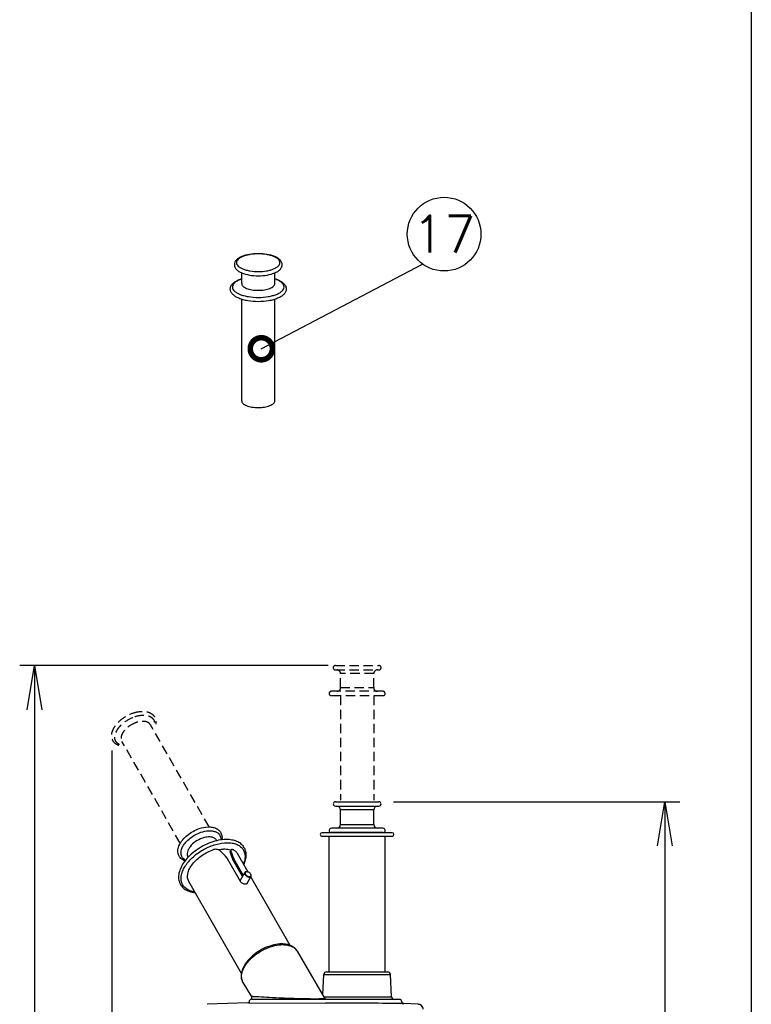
# Model space of a CAD drawing. Extents: x 460 to 8195, y 0 to 5507.
# Tile 26 of 30: x 5290 to 6283, y 1549 to 2885. Entities that reach past the tile are written whole.
import ezdxf
from ezdxf.enums import TextEntityAlignment as Align

# ---------------------------------------------------------------- set-up
doc = ezdxf.new("R2010")
doc.units = 0
doc.header["$LTSCALE"] = 2
doc.header["$PDMODE"] = 3
doc.linetypes.add('HIDDEN', pattern=[9.525, 6.35, -3.175])
doc.layers.get('0').update_dxf_attribs({"linetype": 'CONTINUOUS'})
doc.layers.get('DEFPOINTS').update_dxf_attribs({"linetype": 'CONTINUOUS'})
for name, color, linetype in [('DANMEN', 7, 'CONTINUOUS'), ('SUNPOU', 7, 'CONTINUOUS'), ('WAKU', 7, 'CONTINUOUS')]:
    doc.layers.add(name, color=color, linetype=linetype)
doc.styles.get("Standard").update_dxf_attribs({"font": 'romans.shx', "bigfont": 'extfont.shx'})
doc.dimstyles.get("Standard").update_dxf_attribs({"dimscale": 20, "dimtxt": 2, "dimasz": 3, "dimexe": 1, "dimexo": 1, "dimgap": 0.6, "dimtad": 3, "dimdec": 0, "dimzin": 0, "dimdsep": 46, "dimtxsty": 'STANDARD', "dimblk1": 'OPEN', "dimblk2": 'OPEN', "dimsah": 1, "dimcen": 1.5, "dimadec": 0, "dimazin": 0, "dimtfac": 1, "dimtdec": 0, "dimtmove": 0, "dimatfit": 0, "dimldrblk": 'DOTSMALL', "dimfxl": 1, "dimtvp": 1, "dimtolj": 1, "dimtzin": 0, "dimarcsym": 0})

# ---------------------------------------------------------------- blocks, each defined once
blk = doc.blocks.new('_OPEN')
at = {"color": 0, "linetype": 'ByBlock'}
for p, q in [((-1, 0.167), (0, 0)), ((0, 0), (-1, -0.167)), ((0, 0), (-1, 0))]:
    blk.add_line(p, q, dxfattribs=at)
blk = doc.blocks.new('*D47')
at = {"layer": 'DEFPOINTS', "color": 0}
for p in [(5728.4, 2008.7), (5310, 688.6), (5520.5, 688.6)]:
    blk.add_point(p, dxfattribs=at)
at = {"layer": 'SUNPOU', "color": 0, "lineweight": -2}
for p, q in [((5708.4, 2008.7), (5290, 2008.7)), ((5310, 1948.7), (5310, 748.6)), ((5500.5, 688.6), (5290, 688.6))]:
    blk.add_line(p, q, dxfattribs=at)
at = {"layer": 'SUNPOU', "color": 0, "lineweight": -2, "xscale": 60, "yscale": 60, "zscale": 60}
for p, rotation in [((5310, 2008.7), 90), ((5310, 688.6), 270)]:
    blk.add_blockref('_OPEN', p, dxfattribs=dict(at, rotation=rotation))
at = {"layer": 'SUNPOU', "color": 0, "insert": (5278, 1349.7), "char_height": 40, "attachment_point": 5, "rotation": 90}
blk.add_mtext('\\A1;1320', dxfattribs=at)
blk = doc.blocks.new('_DotSmall')
at = {"color": 0, "linetype": 'ByBlock', "const_width": 0.5}
blk.add_lwpolyline([(-0.0625, 0, 1), (0.0625, 0, 1)], format="xyb", close=True, dxfattribs=at)
blk = doc.blocks.new('*D38')
at = {"layer": 'DEFPOINTS', "color": 0}
for p in [(5414.8, 1913.2), (6038.6, 703.6), (5414.8, 588.6)]:
    blk.add_point(p, dxfattribs=at)
at = {"layer": 'SUNPOU', "color": 0, "lineweight": -2}
for p, q in [((5414.8, 1893.2), (5414.8, 568.6)), ((6038.6, 683.6), (6038.6, 568.6)), ((5978.6, 588.6), (5474.8, 588.6))]:
    blk.add_line(p, q, dxfattribs=at)
at = {"layer": 'SUNPOU', "color": 0, "lineweight": -2, "xscale": 60, "yscale": 60, "zscale": 60, "rotation": 180}
blk.add_blockref('_OPEN', (5414.8, 588.6), dxfattribs=at)
at = {"layer": 'SUNPOU', "color": 0, "lineweight": -2, "xscale": 60, "yscale": 60, "zscale": 60}
blk.add_blockref('_OPEN', (6038.6, 588.6), dxfattribs=at)
at = {"layer": 'SUNPOU', "color": 0, "insert": (5726.7, 620.6), "char_height": 40, "attachment_point": 5}
blk.add_mtext('\\A1;625', dxfattribs=at)
blk = doc.blocks.new('*D57')
at = {"layer": 'DEFPOINTS', "color": 0}
for p in [(5777.3, 1823.9), (6101.8, 688.6), (6165.4, 688.6)]:
    blk.add_point(p, dxfattribs=at)
at = {"layer": 'SUNPOU', "color": 0, "lineweight": -2}
for p, q in [((5797.3, 1823.9), (6185.4, 1823.9)), ((6165.4, 1763.9), (6165.4, 748.6)), ((6121.8, 688.6), (6185.4, 688.6))]:
    blk.add_line(p, q, dxfattribs=at)
at = {"layer": 'SUNPOU', "color": 0, "lineweight": -2, "xscale": 60, "yscale": 60, "zscale": 60}
for p, rotation in [((6165.4, 1823.9), 90), ((6165.4, 688.6), 270)]:
    blk.add_blockref('_OPEN', p, dxfattribs=dict(at, rotation=rotation))
at = {"layer": 'SUNPOU', "color": 0, "insert": (6133.4, 1256.3), "char_height": 40, "attachment_point": 5, "rotation": 90}
blk.add_mtext('\\A1;1135', dxfattribs=at)

msp = doc.modelspace()

# ---------------------------------------------------------------- linework, layer by layer
at = {"color": 2, "linetype": 'Continuous'}
for p, q in [((5591.2, 2526.8), (5591.2, 2541.4)), ((5636.1, 2526.8), (5636.1, 2541.4)), ((5591.2, 2367.7), (5591.2, 2505.5)), ((5636.1, 2367.7), (5636.1, 2505.5)), ((5718.3, 1823.9), (5777.3, 1823.9)), ((5718.3, 1817.9), (5777.3, 1817.9)), ((5725.3, 1792.9), (5725.3, 1812.9)), ((5770.3, 1812.9), (5725.3, 1812.9)), ((5770.3, 1792.9), (5770.3, 1812.9)), ((5725.3, 1792.9), (5770.3, 1792.9)), ((5795.3, 1781.9), (5700.3, 1781.9)), ((5795.3, 1776.9), (5700.3, 1776.9)), ((5709.8, 1593), (5709.8, 1776.9)), ((5783.3, 1782), (5712.3, 1782)), ((5782.8, 1787.9), (5712.8, 1787.9)), ((5785.8, 1593), (5785.8, 1776.9)), ((5557.5, 1771), (5557.3, 1771.4)), ((5575.9, 1756.8), (5577, 1758.7)), ((5599.9, 1728.4), (5585.5, 1753.5)), ((5518.3, 1749), (5518.6, 1748.5)), ((5589.7, 1715.5), (5572, 1746.4)), ((5592.2, 1722.4), (5579.5, 1744.6)), ((5593.3, 1724.2), (5580.6, 1746.4)), ((5589, 1716.7), (5595.3, 1727.7)), ((5598, 1728.8), (5597.6, 1728.8)), ((5603.7, 1725.3), (5603.5, 1725.6)), ((5591, 1591), (5519.5, 1715.7)), ((5598, 1712.4), (5604, 1722.7)), ((5656.9, 1629), (5603.5, 1722)), ((5666.6, 1621.1), (5703.6, 1557.5)), ((5666.6, 1621.1), (5666.6, 1621.1)), ((5666.6, 1621.1), (5666.6, 1621.1)), ((5701.1, 1561.8), (5702.6, 1589.7)), ((5702.6, 1589.7), (5792.9, 1589.7)), ((5706.1, 1593), (5789.4, 1593)), ((5794.6, 1559), (5792.9, 1589.7)), ((5592.9, 1578.8), (5604.1, 1560.1)), ((5599.6, 1550.9), (5544.3, 1549.1)), ((5601, 1550.9), (5704.8, 1550.7)), ((5601.1, 1552.2), (5601.1, 1551.2)), ((5604.1, 1560.2), (5604.1, 1560.2)), ((5804.9, 1555.7), (5604.6, 1555.7)), ((5702.7, 1559), (5794.6, 1559)), ((5703.6, 1557.4), (5703.6, 1557.4)), ((5808.4, 1552.2), (5808.4, 1551.2)), ((5808.5, 1550.1), (5811, 1550)), ((5830.7, 1549.2), (5811, 1550)), ((5811, 1550), (5811.1, 1550))]:
    msp.add_line(p, q, dxfattribs=at)
for points in [[(5601.1, 1551.2), (5600.6, 1551), (5600.1, 1550.9), (5599.6, 1550.9)], [(5604.1, 1560.2), (5604.2, 1560), (5604.5, 1559.4), (5604.6, 1558.8), (5604.6, 1558.1), (5604.5, 1557.5), (5604.3, 1556.9), (5604, 1556.4), (5603.6, 1556), (5603.2, 1555.6), (5602.8, 1555.3)], [(5706.7, 1555.7), (5705.6, 1555.8), (5704.7, 1556.3), (5703.9, 1557), (5703.6, 1557.4)], [(5811.1, 1550), (5810.3, 1550.1), (5809.4, 1550.5), (5808.6, 1551), (5808.4, 1551.2)], [(5837.3, 1542.5), (5837.2, 1543.3), (5836.8, 1544.9), (5836, 1546.2), (5835.1, 1547.3), (5834, 1548.1), (5832.9, 1548.7), (5831.7, 1549), (5830.7, 1549.2)]]:
    msp.add_lwpolyline(points, dxfattribs=at)
for centre, radius, start, end in [((5718.3, 1820.9), 3, 90, 270), ((5720.3, 1812.9), 5, 0, 90), ((5775.3, 1812.9), 5, 90, 180), ((5777.3, 1820.9), 3, 270, 90), ((5720.3, 1792.9), 5, 270, 0), ((5775.3, 1792.9), 5, 180, 270), ((5700.3, 1779.4), 2.5, 90, 270), ((5712.8, 1784.9), 3, 90, 260.4059), ((5711.8, 1779), 3, 77.7519, 80.4059), ((5782.8, 1784.9), 3, 279.5941, 90), ((5783.8, 1779), 3, 99.5941, 102.2481), ((5795.3, 1779.4), 2.5, 270, 90), ((5566, 1743), 6.9, 29.8728, 34.15), ((5706.1, 1589.5), 3.5, 89.9998, 177), ((5789.5, 1589.5), 3.5, 3, 90.0002), ((5604.6, 1552.2), 3.5, 90, 180), ((5711, -5917.8), 7468.5, 89.25139, 90.04759), ((5798.1, 1559.2), 3.5, 183, 270), ((5804.9, 1552.2), 3.5, 0, 90)]:
    msp.add_arc(centre, radius, start, end, dxfattribs=at)
for major_axis, ratio, start_param, end_param in [((-94.7, 114.9), 0.195336, -1.353087, -1.270909), ((-28.3, 108.3), 0.18394, -1.230823, -1.142376), ((-30.4, 116.3), 0.18394, -1.241479, -1.1593)]:
    msp.add_ellipse((5569.6, 1704.8), major_axis=major_axis, ratio=ratio, start_param=start_param, end_param=end_param, dxfattribs=at)
for points, knots in [([(5646.1, 2552.4), (5646.1, 2553.6), (5645.6, 2556), (5643.3, 2559.1), (5640, 2561.6), (5634.2, 2564.5), (5625.3, 2566.8), (5613.7, 2567.7), (5602, 2566.8), (5593.1, 2564.5), (5587.3, 2561.6), (5584.1, 2559.1), (5581.8, 2556), (5581.2, 2553.6), (5581.2, 2552.4)], [0, 0, 0, 0, 0.046297, 0.094204, 0.146482, 0.205393, 0.343642, 0.500005, 0.656366, 0.794613, 0.853523, 0.9058, 0.953702, 1, 1, 1, 1]), ([(5643.1, 2555.1), (5643.1, 2555.9), (5642.7, 2557.7), (5640.8, 2560), (5638, 2562), (5634.4, 2563.8), (5629.9, 2565.2), (5623, 2566.7), (5613.7, 2567.4), (5604.4, 2566.7), (5597.4, 2565.2), (5593, 2563.8), (5589.3, 2562), (5586.5, 2560), (5584.6, 2557.7), (5584.2, 2555.9), (5584.2, 2555.1)], [0, 0, 0, 0, 0.035351, 0.076598, 0.12696, 0.187184, 0.256521, 0.333322, 0.5, 0.666679, 0.74348, 0.812816, 0.873041, 0.923402, 0.964649, 1, 1, 1, 1]), ([(5581.2, 2552.4), (5581.2, 2551.2), (5581.8, 2548.7), (5584.1, 2545.7), (5587.3, 2543.2), (5593.1, 2540.3), (5602, 2538), (5613.7, 2537.1), (5625.3, 2538), (5634.2, 2540.3), (5640, 2543.2), (5643.3, 2545.7), (5645.6, 2548.7), (5646.1, 2551.2), (5646.1, 2552.4)], [0, 0, 0, 0, 0.046297, 0.094204, 0.146482, 0.205393, 0.343642, 0.500005, 0.656366, 0.794613, 0.853523, 0.9058, 0.953702, 1, 1, 1, 1]), ([(5584.2, 2555.1), (5584.2, 2554.3), (5584.6, 2552.6), (5586.5, 2550.3), (5589.3, 2548.3), (5593, 2546.5), (5597.4, 2545.1), (5604.4, 2543.6), (5613.7, 2542.9), (5623, 2543.6), (5629.9, 2545.1), (5634.4, 2546.5), (5638, 2548.3), (5640.8, 2550.3), (5642.7, 2552.6), (5643.1, 2554.3), (5643.1, 2555.1)], [0, 0, 0, 0, 0.035351, 0.076598, 0.12696, 0.187184, 0.256521, 0.333322, 0.5, 0.666679, 0.74348, 0.812816, 0.873041, 0.923402, 0.964649, 1, 1, 1, 1]), ([(5575.7, 2519.5), (5575.7, 2521.1), (5576.6, 2524.3), (5580.2, 2528.2), (5585.1, 2531.3), (5589, 2532.8), (5591.1, 2533.5)], [0, 0, 0, 0, 0.212721, 0.440012, 0.699545, 1, 1, 1, 1]), ([(5591.2, 2533.1), (5589.4, 2532.5), (5586.1, 2531.2), (5582.1, 2528.6), (5579.4, 2525.6), (5578.7, 2523.3), (5578.7, 2522.2)], [0, 0, 0, 0, 0.327457, 0.599525, 0.817895, 1, 1, 1, 1]), ([(5591.2, 2526.8), (5591.2, 2526.2), (5591.5, 2524.9), (5592.9, 2523.1), (5595, 2521.6), (5597.8, 2520.2), (5601.2, 2519.1), (5606.5, 2518), (5613.6, 2517.5), (5621.9, 2518.1), (5628.2, 2519.6), (5632.2, 2521.5), (5634.3, 2523.1), (5635.8, 2524.8), (5636.1, 2526.1), (5636.1, 2526.7)], [0, 0, 0, 0, 0.035302, 0.07648, 0.126745, 0.186857, 0.256075, 0.332762, 0.499279, 0.665971, 0.812144, 0.872568, 0.923151, 0.964588, 1, 1, 1, 1]), ([(5648.6, 2522.2), (5648.6, 2523.3), (5647.9, 2525.6), (5645.2, 2528.6), (5641.2, 2531.2), (5638, 2532.5), (5636.1, 2533.1)], [0, 0, 0, 0, 0.182104, 0.400474, 0.672543, 1, 1, 1, 1]), ([(5636.2, 2533.5), (5638.3, 2532.8), (5642.2, 2531.3), (5647.2, 2528.2), (5650.7, 2524.3), (5651.6, 2521.1), (5651.6, 2519.5)], [0, 0, 0, 0, 0.300445, 0.559973, 0.787255, 1, 1, 1, 1]), ([(5651.6, 2519.5), (5651.6, 2518.1), (5651, 2515.4), (5648.3, 2511.9), (5644.5, 2509), (5639.7, 2506.6), (5634, 2504.7), (5625.3, 2502.8), (5613.7, 2501.9), (5602, 2502.8), (5593.3, 2504.7), (5587.6, 2506.6), (5582.8, 2509), (5579, 2511.9), (5576.3, 2515.4), (5575.7, 2518.1), (5575.7, 2519.5)], [0, 0, 0, 0, 0.044885, 0.091884, 0.143858, 0.202908, 0.269381, 0.342335, 0.500007, 0.657678, 0.73063, 0.797101, 0.856148, 0.90812, 0.955114, 1, 1, 1, 1]), ([(5578.7, 2522.2), (5578.7, 2521.3), (5579.2, 2519.2), (5581.4, 2516.5), (5584.7, 2514.1), (5589.1, 2512), (5594.4, 2510.3), (5602.6, 2508.5), (5613.7, 2507.7), (5624.7, 2508.5), (5632.9, 2510.3), (5638.2, 2512), (5642.6, 2514.1), (5645.9, 2516.5), (5648.1, 2519.2), (5648.6, 2521.3), (5648.6, 2522.2)], [0, 0, 0, 0, 0.035351, 0.076598, 0.126959, 0.187184, 0.25652, 0.333321, 0.5, 0.666678, 0.743479, 0.812816, 0.87304, 0.923402, 0.964649, 1, 1, 1, 1]), ([(5591.2, 2367.7), (5591.2, 2367.1), (5591.5, 2365.8), (5592.9, 2364.1), (5595, 2362.5), (5597.8, 2361.2), (5601.2, 2360.1), (5606.5, 2358.9), (5613.6, 2358.4), (5621.9, 2359), (5628.2, 2360.6), (5632.2, 2362.5), (5634.3, 2364), (5635.8, 2365.7), (5636.1, 2367.1), (5636.1, 2367.7)], [0, 0, 0, 0, 0.035302, 0.07648, 0.126745, 0.186857, 0.256075, 0.332762, 0.499279, 0.665971, 0.812144, 0.872568, 0.923151, 0.964588, 1, 1, 1, 1]), ([(5514.2, 1743.4), (5512.1, 1744.2), (5508.3, 1746.4), (5504.7, 1752.1), (5504.3, 1759), (5506.2, 1764.6), (5508.7, 1769), (5512.1, 1773.6), (5519.6, 1780.9), (5527.8, 1785.4), (5533.6, 1787.4)], [0, 0, 0, 0, 0.10629, 0.208159, 0.313401, 0.429216, 0.492589, 0.559538, 0.702269, 1, 1, 1, 1]), ([(5515.1, 1744.6), (5513.6, 1745.4), (5510.8, 1747.4), (5508.6, 1752.2), (5508.9, 1757.8), (5511.2, 1763.7), (5515.5, 1769.5), (5523.2, 1776.6), (5530.6, 1780.6), (5535.8, 1782.4)], [0, 0, 0, 0, 0.095823, 0.187026, 0.287092, 0.404296, 0.539651, 0.689079, 1, 1, 1, 1]), ([(5533.6, 1787.4), (5537.5, 1788.7), (5543.5, 1790), (5551.2, 1789.5), (5556.2, 1788.1), (5560.4, 1785.4), (5563.3, 1781.6), (5564.7, 1777), (5564.5, 1773.8), (5564.2, 1772.2)], [0, 0, 0, 0, 0.296116, 0.428536, 0.550208, 0.663947, 0.773927, 0.884491, 1, 1, 1, 1]), ([(5535.8, 1782.4), (5539.2, 1783.6), (5544.4, 1784.8), (5551.1, 1784.5), (5555.3, 1783.5), (5558.7, 1781.7), (5561.3, 1779), (5562.6, 1775.6), (5562.8, 1773.2), (5562.7, 1771.9)], [0, 0, 0, 0, 0.315402, 0.454162, 0.578168, 0.688972, 0.791238, 0.892321, 1, 1, 1, 1]), ([(5527.5, 1701.6), (5525.4, 1701.9), (5521.5, 1702.8), (5516.2, 1705.4), (5512.2, 1709.1), (5509.7, 1713.8), (5508.7, 1719.2), (5509.4, 1725.1), (5511.5, 1731.3), (5515, 1737.6), (5519.8, 1743.7), (5527.8, 1751.6), (5539.7, 1759.9), (5555.4, 1766.5), (5566.4, 1768.3), (5571.6, 1768.3)], [0, 0, 0, 0, 0.055796, 0.106054, 0.152388, 0.197435, 0.244221, 0.295251, 0.351972, 0.414771, 0.483203, 0.556232, 0.709841, 0.862209, 1, 1, 1, 1]), ([(5537.8, 1774.5), (5534.5, 1773.3), (5528.3, 1770.2), (5522, 1764.5), (5518.7, 1759.3), (5517.3, 1755.6), (5517.1, 1752.1), (5517.8, 1749.9), (5518.3, 1749)], [0, 0, 0, 0, 0.296835, 0.579963, 0.705, 0.815347, 0.911989, 1, 1, 1, 1]), ([(5557.4, 1771), (5550.1, 1769.2), (5535.9, 1763.4), (5523.8, 1754.1), (5518.6, 1748.7)], [0, 0, 0, 0, 0.500008, 1, 1, 1, 1]), ([(5557.3, 1771.4), (5556.6, 1772.6), (5554.3, 1774.8), (5549.5, 1776.2), (5543.8, 1776.1), (5539.8, 1775.2), (5537.8, 1774.5)], [0, 0, 0, 0, 0.196254, 0.423431, 0.693278, 1, 1, 1, 1]), ([(5570.6, 1772.6), (5569.6, 1772.6), (5565.1, 1772.5), (5560.7, 1771.8), (5557.4, 1771)], [0, 0, 0, 0, 0.239267, 1, 1, 1, 1]), ([(5594.2, 1738.6), (5595.1, 1740.7), (5596.7, 1744.9), (5597.6, 1751.4), (5596.7, 1757.5), (5594.1, 1763), (5589.9, 1767.3), (5584.3, 1770.4), (5577.8, 1772.2), (5573.1, 1772.6), (5570.6, 1772.6)], [0, 0, 0, 0, 0.135929, 0.260843, 0.377768, 0.491109, 0.605825, 0.726674, 0.857386, 1, 1, 1, 1]), ([(5571.6, 1768.3), (5573.9, 1768.3), (5578.1, 1768), (5583.9, 1766.5), (5588.8, 1763.9), (5592.6, 1760.3), (5595, 1755.8), (5596, 1750.7), (5595.5, 1745.1), (5594.4, 1741.4), (5593.6, 1739.5)], [0, 0, 0, 0, 0.148325, 0.282529, 0.404098, 0.516837, 0.626693, 0.740422, 0.863706, 1, 1, 1, 1]), ([(5519.5, 1715.7), (5518.6, 1717.2), (5517.5, 1720.9), (5517.9, 1726.9), (5520.3, 1733.2), (5526.1, 1742), (5536.8, 1751.7), (5547.4, 1757), (5553.1, 1758.9)], [0, 0, 0, 0, 0.087901, 0.184551, 0.295049, 0.420317, 0.703742, 1, 1, 1, 1]), ([(5563, 1756.4), (5561.8, 1757.7), (5558.5, 1759.6), (5554.8, 1759.4), (5553.1, 1758.9)], [0, 0, 0, 0, 0.492873, 1, 1, 1, 1]), ([(5559.4, 1758.8), (5560, 1758.9), (5562.4, 1759.3), (5564.8, 1759.5), (5566.6, 1759.5)], [0, 0, 0, 0, 0.259534, 1, 1, 1, 1]), ([(5576.4, 1757.7), (5575.7, 1758), (5572.5, 1759.1), (5569.1, 1759.5), (5566.6, 1759.5)], [0, 0, 0, 0, 0.230426, 1, 1, 1, 1]), ([(5575.9, 1754.6), (5575.8, 1754.8), (5575.6, 1755.5), (5575.6, 1756.4), (5575.9, 1756.8)], [0, 0, 0, 0, 0.310703, 1, 1, 1, 1]), ([(5577, 1756.4), (5576.9, 1756.7), (5576.7, 1757.4), (5576.7, 1758.3), (5577, 1758.7)], [0, 0, 0, 0, 0.307744, 1, 1, 1, 1]), ([(5577, 1758.7), (5577.1, 1758.9), (5577.4, 1759.3), (5578.1, 1759.4), (5578.9, 1759.3), (5579.5, 1759), (5579.8, 1758.9)], [0, 0, 0, 0, 0.205894, 0.422948, 0.683631, 1, 1, 1, 1]), ([(5579.8, 1758.9), (5581, 1758.2), (5583.2, 1756.7), (5584.8, 1754.6), (5585.5, 1753.5)], [0, 0, 0, 0, 0.513566, 1, 1, 1, 1]), ([(5518.6, 1748.7), (5516.3, 1746.3), (5512.2, 1741.4), (5507.8, 1733.4), (5505.4, 1725.4), (5505.4, 1717.7), (5508, 1710.8), (5513, 1705.4), (5520, 1701.9), (5525.2, 1700.9), (5528, 1700.6)], [0, 0, 0, 0, 0.153697, 0.294087, 0.420582, 0.535638, 0.644557, 0.754128, 0.870991, 1, 1, 1, 1]), ([(5579.5, 1744.6), (5579.4, 1744.7), (5579.2, 1745.1), (5579, 1745.5), (5578.9, 1745.9)], [0, 0, 0, 0, 0.264609, 1, 1, 1, 1]), ([(5580, 1747.7), (5580, 1747.6), (5580.2, 1747.2), (5580.4, 1746.7), (5580.6, 1746.4)], [0, 0, 0, 0, 0.235602, 1, 1, 1, 1]), ([(5595.3, 1727.7), (5595.2, 1727.6), (5595.1, 1727.3), (5595, 1726.7), (5595.2, 1725.8), (5595.7, 1724.8), (5596.6, 1723.8), (5597.7, 1722.9), (5599, 1722.2), (5600.3, 1721.8), (5601.2, 1721.7), (5601.6, 1721.7)], [0, 0, 0, 0, 0.042981, 0.087713, 0.187185, 0.304427, 0.437997, 0.582239, 0.729361, 0.87105, 1, 1, 1, 1]), ([(5597.6, 1728.8), (5597.3, 1728.8), (5596.9, 1728.7), (5596.2, 1728.5), (5595.6, 1728.2), (5595.4, 1727.9), (5595.3, 1727.7)], [0, 0, 0, 0, 0.289807, 0.54907, 0.782256, 1, 1, 1, 1]), ([(5597.6, 1728.7), (5597.4, 1728.7), (5597, 1728.6), (5596.5, 1728.4), (5596.1, 1728.1), (5595.8, 1727.6), (5595.7, 1727.1), (5595.7, 1726.6), (5595.9, 1726), (5596.4, 1725.1), (5597.2, 1724.2), (5598.6, 1723.2), (5600.1, 1722.6), (5601.1, 1722.4), (5601.6, 1722.4)], [0, 0, 0, 0, 0.056962, 0.108128, 0.154976, 0.200062, 0.246486, 0.296934, 0.35303, 0.415283, 0.555786, 0.709337, 0.861972, 1, 1, 1, 1]), ([(5598, 1728.8), (5598, 1728.8), (5597.8, 1728.8), (5597.7, 1728.7), (5597.6, 1728.7)], [0, 0, 0, 0, 0.255468, 1, 1, 1, 1]), ([(5603.5, 1725.6), (5603.2, 1726.1), (5602.5, 1726.9), (5601.2, 1727.9), (5599.6, 1728.6), (5598.5, 1728.8), (5598, 1728.8)], [0, 0, 0, 0, 0.23742, 0.499998, 0.762578, 1, 1, 1, 1]), ([(5601.6, 1722.4), (5601.9, 1722.4), (5602.3, 1722.4), (5602.8, 1722.6), (5603.3, 1722.8), (5603.7, 1723.2), (5603.9, 1723.6), (5604, 1724.1), (5603.9, 1724.7), (5603.8, 1725.1), (5603.7, 1725.2)], [0, 0, 0, 0, 0.147581, 0.280742, 0.401135, 0.512911, 0.622445, 0.736772, 0.861556, 1, 1, 1, 1]), ([(5603.7, 1725.2), (5603.7, 1725.3), (5603.6, 1725.4), (5603.5, 1725.5), (5603.5, 1725.6)], [0, 0, 0, 0, 0.244396, 1, 1, 1, 1]), ([(5604, 1722.7), (5604.1, 1722.9), (5604.2, 1723.3), (5604.2, 1723.9), (5604, 1724.6), (5603.8, 1725), (5603.7, 1725.3)], [0, 0, 0, 0, 0.217744, 0.450927, 0.710203, 1, 1, 1, 1]), ([(5596.3, 1712), (5595.7, 1712), (5594.4, 1712.2), (5592, 1713.1), (5590.3, 1714.4), (5589.7, 1715.5)], [0, 0, 0, 0, 0.241036, 0.506747, 1, 1, 1, 1]), ([(5598, 1712.4), (5597.9, 1712.3), (5597.4, 1712.1), (5596.8, 1712), (5596.3, 1712)], [0, 0, 0, 0, 0.218863, 1, 1, 1, 1]), ([(5598.6, 1713), (5598.5, 1712.8), (5598.3, 1712.6), (5598.1, 1712.4), (5598, 1712.4)], [0, 0, 0, 0, 0.736033, 1, 1, 1, 1]), ([(5598.8, 1713.8), (5598.8, 1713.7), (5598.8, 1713.4), (5598.8, 1713.2), (5598.6, 1713)], [0, 0, 0, 0, 0.264221, 1, 1, 1, 1]), ([(5601.6, 1721.7), (5601.9, 1721.7), (5602.4, 1721.7), (5603.1, 1721.9), (5603.6, 1722.3), (5603.9, 1722.6), (5604, 1722.7)], [0, 0, 0, 0, 0.289807, 0.54907, 0.782256, 1, 1, 1, 1]), ([(5645.5, 1631), (5641.9, 1631), (5634.4, 1630), (5623.4, 1626.3), (5612.8, 1620.5), (5603.6, 1613.2), (5596.3, 1604.9), (5591.6, 1596), (5590, 1586.9), (5591.5, 1581.2), (5592.9, 1578.8)], [0, 0, 0, 0, 0.127735, 0.266373, 0.409704, 0.550291, 0.6814, 0.798936, 0.903349, 1, 1, 1, 1]), ([(5592.9, 1578.8), (5591.7, 1580.9), (5590.3, 1586.3), (5592, 1594.8), (5596.8, 1603.6), (5604.2, 1612), (5613.7, 1619.4), (5624.5, 1625.2), (5635.7, 1629), (5643.3, 1630), (5647, 1630)], [0, 0, 0, 0, 0.08714, 0.186694, 0.304034, 0.437716, 0.58208, 0.729306, 0.87105, 1, 1, 1, 1]), ([(5666.6, 1621.1), (5665.7, 1622.7), (5663.2, 1625.7), (5658.1, 1628.8), (5652.1, 1630.6), (5647.8, 1631), (5645.5, 1631)], [0, 0, 0, 0, 0.229766, 0.468219, 0.72319, 1, 1, 1, 1]), ([(5647, 1630), (5649.1, 1630), (5653.3, 1629.6), (5658.9, 1628), (5663.5, 1625.2), (5665.7, 1622.5), (5666.6, 1621.1)], [0, 0, 0, 0, 0.289659, 0.548931, 0.782186, 1, 1, 1, 1]), ([(5604.1, 1560.2), (5604.2, 1560.1), (5604.5, 1560), (5605.1, 1559.9), (5606, 1559.9), (5607.2, 1559.8), (5608.7, 1559.8), (5611.2, 1559.7), (5613.2, 1559.6), (5614.6, 1559.5)], [0, 0, 0, 0, 0.027871, 0.084416, 0.170402, 0.284898, 0.426639, 0.594156, 1, 1, 1, 1]), ([(5614.6, 1559.5), (5619.2, 1559.1), (5629.8, 1558.5), (5647.5, 1557.7), (5667.9, 1557), (5682.3, 1556.7), (5689.5, 1556.7)], [0, 0, 0, 0, 0.183603, 0.423537, 0.710801, 1, 1, 1, 1]), ([(5689.5, 1556.7), (5691.7, 1556.7), (5695.4, 1556.7), (5699.6, 1556.8), (5701.9, 1557), (5702.8, 1557.1), (5703.3, 1557.2), (5703.5, 1557.3), (5703.7, 1557.4), (5703.6, 1557.4)], [0, 0, 0, 0, 0.464572, 0.779951, 0.881884, 0.949841, 0.972099, 0.987206, 1, 1, 1, 1])]:
    msp.add_open_spline(points, degree=3, knots=knots, dxfattribs=at)
msp.add_open_spline([(5571.7, 1746.9), (5571.5, 1747.2), (5571.3, 1747.4), (5571, 1747.7)], degree=3, dxfattribs=at)
at = {"layer": 'DANMEN', "color": 4, "linetype": 'HIDDEN'}
for p, q in [((5718.3, 2008.7), (5777.3, 2008.7)), ((5718.3, 2002.7), (5777.3, 2002.7)), ((5725.3, 1978.7), (5725.3, 1997.7)), ((5770.3, 1997.7), (5725.3, 1997.7)), ((5770.3, 1978.7), (5770.3, 1997.7)), ((5725.3, 1978.7), (5770.3, 1978.7)), ((5783.3, 1967.7), (5712.3, 1967.7)), ((5782.8, 1973.7), (5712.8, 1973.7)), ((5725.3, 1967.7), (5725.3, 1825.9)), ((5770.3, 1967.7), (5770.3, 1825.9)), ((5546.9, 1789.7), (5467.5, 1928.2)), ((5507.9, 1767.5), (5428.5, 1905.8))]:
    msp.add_line(p, q, dxfattribs=at)
for centre, radius, start, end in [((5718.3, 2005.7), 3, 90, 270), ((5777.3, 2005.7), 3, 270, 90), ((5720.3, 1997.7), 5, 0, 90), ((5775.3, 1997.7), 5, 90, 180), ((5720.3, 1978.7), 5, 270, 0), ((5775.3, 1978.7), 5, 180, 270), ((5712.8, 1970.7), 3, 90, 260.4059), ((5711.8, 1964.8), 3, 77.7519, 80.4059), ((5782.8, 1970.7), 3, 279.5941, 90), ((5783.8, 1964.8), 3, 99.5941, 102.2481)]:
    msp.add_arc(centre, radius, start, end, dxfattribs=at)
for points, knots in [([(5424.4, 1900.2), (5422.3, 1901), (5418.5, 1903.2), (5414.9, 1908.9), (5414.5, 1915.8), (5416.4, 1921.4), (5418.9, 1925.8), (5422.3, 1930.4), (5429.8, 1937.7), (5438, 1942.2), (5443.8, 1944.2)], [0, 0, 0, 0, 0.10629, 0.208159, 0.313401, 0.429216, 0.492589, 0.559538, 0.702269, 1, 1, 1, 1]), ([(5425.3, 1901.4), (5423.8, 1902.2), (5421, 1904.2), (5418.8, 1909), (5419.1, 1914.6), (5421.5, 1920.5), (5425.7, 1926.3), (5433.4, 1933.4), (5440.8, 1937.4), (5446, 1939.2)], [0, 0, 0, 0, 0.095823, 0.187026, 0.287092, 0.404296, 0.539651, 0.689079, 1, 1, 1, 1]), ([(5443.8, 1944.2), (5447.7, 1945.5), (5453.7, 1946.8), (5461.4, 1946.3), (5466.4, 1944.9), (5470.6, 1942.2), (5473.5, 1938.4), (5474.9, 1933.8), (5474.7, 1930.6), (5474.5, 1929)], [0, 0, 0, 0, 0.296116, 0.428536, 0.550208, 0.663947, 0.773927, 0.884491, 1, 1, 1, 1]), ([(5446, 1939.2), (5449.4, 1940.4), (5454.6, 1941.6), (5461.3, 1941.3), (5465.5, 1940.3), (5468.9, 1938.5), (5471.5, 1935.8), (5472.9, 1932.4), (5473, 1930), (5472.9, 1928.7)], [0, 0, 0, 0, 0.315402, 0.454162, 0.578168, 0.688972, 0.791238, 0.892321, 1, 1, 1, 1]), ([(5448, 1931.3), (5444.7, 1930.1), (5438.5, 1927), (5432.3, 1921.3), (5428.9, 1916.1), (5427.5, 1912.4), (5427.3, 1908.9), (5428, 1906.7), (5428.5, 1905.8)], [0, 0, 0, 0, 0.296835, 0.579963, 0.705, 0.815347, 0.911989, 1, 1, 1, 1]), ([(5467.5, 1928.2), (5466.8, 1929.4), (5464.5, 1931.6), (5459.8, 1933), (5454, 1932.9), (5450, 1932), (5448, 1931.3)], [0, 0, 0, 0, 0.196254, 0.423431, 0.693278, 1, 1, 1, 1])]:
    msp.add_open_spline(points, degree=3, knots=knots, dxfattribs=at)
at = {"layer": 'SUNPOU'}
msp.add_circle((5865.8, 2593.9), 50, dxfattribs=at)
at = {"layer": 'WAKU', "color": 6}
msp.add_line((6282.6, 5507), (6282.6, 300), dxfattribs=at)

# ---------------------------------------------------------------- texts
at = {"layer": 'SUNPOU'}
msp.add_text('17', height=50, dxfattribs=at).set_placement((5865.8, 2593.9), align=Align.MIDDLE)

# ---------------------------------------------------------------- dimensions: what is measured, and where the dimension line sits
dim = msp.add_linear_dim(base=(5310, 688.6), p1=(5728.4, 2008.7), p2=(5520.5, 688.6), angle=90, dimstyle='STANDARD', dxfattribs=at)
dim.commit()
dim.dimension.update_dxf_attribs({"geometry": '*D47', "text_midpoint": (5310, 1349.7), "dimtype": 160})
dim = msp.add_linear_dim(base=(5414.8, 588.6), p1=(6038.6, 703.6), p2=(5414.8, 1913.2), text='625', dimstyle='STANDARD', dxfattribs=at)
dim.commit()
dim.dimension.update_dxf_attribs({"geometry": '*D38', "text_midpoint": (5726.7, 620.6)})
dim = msp.add_linear_dim(base=(6165.4, 688.6), p1=(5777.3, 1823.9), p2=(6101.8, 688.6), angle=90, dimstyle='STANDARD', dxfattribs=at)
dim.commit()
dim.dimension.update_dxf_attribs({"geometry": '*D57', "text_midpoint": (6133.4, 1256.3)})

# ---------------------------------------------------------------- leaders
msp.add_leader([(5617.8, 2438.4), (5836.7, 2553.2)], dimstyle='STANDARD', dxfattribs=at)

doc.saveas('drawing.dxf')
